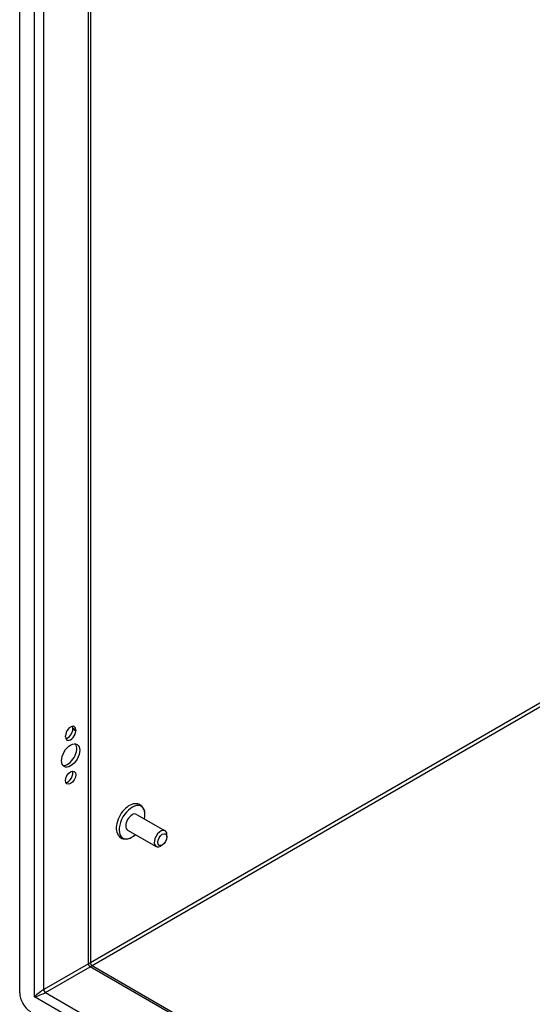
# Model space of a CAD drawing. Header units: inches. Extents: x 118.7 to 140.2, y 35 to 76.3.
# Tile 2 of 16: x 118.7 to 125.3, y 42.9 to 55.6. Entities that reach past the tile are written whole.
import ezdxf

# ---------------------------------------------------------------- set-up
doc = ezdxf.new("R2010")
doc.units = ezdxf.units.IN
doc.header["$MEASUREMENT"] = 0
doc.layers.add('Visible Edges(ANSI)', color=7, linetype='Continuous', lineweight=25)
doc.layers.add('Visible Tangent Edges(ANSI)', color=7, linetype='Continuous', lineweight=25)

msp = doc.modelspace()

# ---------------------------------------------------------------- linework, layer by layer
at = {"layer": 'Visible Edges(ANSI)'}
for p, q in [((118.718, 43.059), (118.718, 66.397)), ((119.63, 65.782), (119.63, 43.442)), ((119.404, 46.461), (119.404, 46.472)), ((119.309, 46.363), (119.309, 46.374)), ((119.441, 46.45), (119.441, 46.44)), ((120.226, 45.362), (120.594, 45.149)), ((120.11, 45.16), (120.478, 44.948)), ((120.618, 45.071), (120.618, 45.096)), ((120.558, 44.967), (120.536, 44.954)), ((119.645, 43.416), (131.92, 36.328))]:
    msp.add_line(p, q, dxfattribs=at)
at = {"layer": 'Visible Edges(ANSI)', "flags": 128}
for points in [[(120.334, 45.37), (120.333, 45.386), (120.33, 45.401), (120.326, 45.417), (120.32, 45.431), (120.313, 45.445), (120.304, 45.457), (120.294, 45.469), (120.282, 45.478), (120.269, 45.487), (120.255, 45.493), (120.241, 45.497), (120.226, 45.5), (120.21, 45.5), (120.195, 45.499), (120.18, 45.496), (120.165, 45.491)], [(119.967, 45.149), (119.971, 45.134), (119.976, 45.119), (119.982, 45.105), (119.99, 45.092), (120, 45.08), (120.011, 45.07), (120.023, 45.061), (120.037, 45.053), (120.051, 45.048), (120.066, 45.045), (120.082, 45.044), (120.097, 45.045), (120.112, 45.047), (120.127, 45.051), (120.142, 45.056), (120.157, 45.063)]]:
    msp.add_lwpolyline(points, dxfattribs=at)
at = {"layer": 'Visible Edges(ANSI)'}
msp.add_arc((119.661, 43.442), 0.031, 180, 240, dxfattribs=at)
for centre, major_axis, start_param, end_param in [((119.375, 46.412), (0.0468, 0.081), 5.497787, 8.63938), ((119.338, 46.434), (0.0468, 0.081), 5.497787, 5.870774), ((119.375, 46.401), (-0.0468, -0.081), 5.497787, 8.63938), ((119.338, 46.423), (0.0467, 0.081), 3.554004, 5.497787), ((119.338, 46.143), (-0.082, -0.143), 0.229131, 2.912462), ((119.338, 45.857), (0.0467, 0.081), 3.554004, 5.870774), ((120.132, 45.282), (-0.119, -0.206), 3.731807, 5.692971), ((120.168, 45.261), (0.118, 0.204), 5.228097, 10.479866), ((120.168, 45.261), (-0.058, -0.101), 3.141593, 6.283185), ((120.536, 45.049), (0.058, 0.101), 5.497787, 10.210176), ((118.857, 42.979), (-0.098, 0.17), 0.785398, 2.356194)]:
    msp.add_ellipse(centre, major_axis=major_axis, ratio=0.57735, start_param=start_param, end_param=end_param, dxfattribs=at)
for centre, major_axis in [((119.375, 46.121), (-0.083, -0.143)), ((119.375, 45.835), (-0.0468, -0.081)), ((120.558, 45.036), (-0.0423, -0.0733))]:
    msp.add_ellipse(centre, major_axis=major_axis, ratio=0.57735, dxfattribs=at)
at = {"layer": 'Visible Tangent Edges(ANSI)'}
for p, q in [((118.909, 43.009), (118.909, 66.226)), ((119.028, 43.102), (119.028, 66.129)), ((119.605, 43.436), (119.605, 65.796)), ((126.064, 47.165), (119.63, 43.45)), ((119.651, 43.412), (126.085, 47.127)), ((119.404, 46.472), (119.441, 46.45)), ((119.404, 46.461), (119.441, 46.44)), ((119.605, 43.436), (119.028, 43.102)), ((119.05, 43.064), (119.627, 43.398)), ((131.92, 36.3), (119.627, 43.398)), ((119.05, 43.064), (131.92, 35.634)), ((131.945, 35.482), (118.909, 43.009))]:
    msp.add_line(p, q, dxfattribs=at)
for centre, major_axis, ratio, start_param, end_param in [((119.546, 43.376), (-0.0835, -0.0679), 0.129721, 3.036532, 3.82193), ((119.627, 43.423), (-0.0155, 0.0268), 0.57735, 0.785398, 2.356194), ((119.546, 43.376), (0.101, 0.038), 0.129721, 5.602848, 6.388246), ((118.968, 43.043), (-0.0835, -0.0679), 0.129721, 3.82193, 5.392727), ((118.968, 43.043), (0.101, 0.038), 0.129721, 4.032051, 5.602848), ((119.05, 43.09), (-0.0155, 0.0268), 0.57735, 0.785398, 2.356194)]:
    msp.add_ellipse(centre, major_axis=major_axis, ratio=ratio, start_param=start_param, end_param=end_param, dxfattribs=at)

doc.saveas('drawing.dxf')
